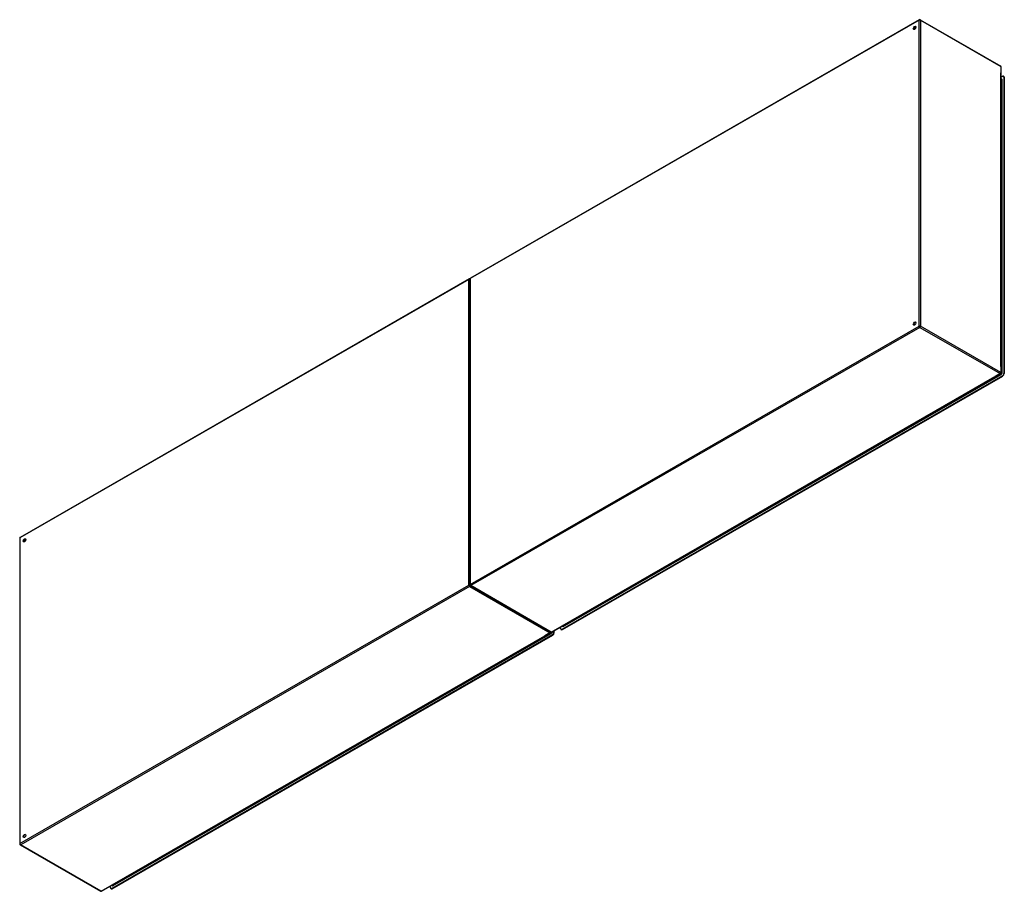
# Model space of a CAD drawing. Header units: inches. Extents: x 566 to 668, y 219 to 309.
import ezdxf

# ---------------------------------------------------------------- set-up
doc = ezdxf.new("R2010")
doc.units = ezdxf.units.IN
doc.header["$MEASUREMENT"] = 0
doc.layers.add('Visible Edges(ANSI)', color=7, linetype='Continuous', lineweight=25)
doc.layers.add('Visible Tangent Edges(ANSI)', color=7, linetype='Continuous', lineweight=25)

msp = doc.modelspace()

# ---------------------------------------------------------------- linework, layer by layer
at = {"layer": 'Visible Edges(ANSI)'}
for p, q in [((659.64, 309.17), (613.11, 282.38)), ((659.74, 309.17), (668.08, 304.37)), ((668.13, 272.56), (668.13, 304.28)), ((668.27, 303.31), (668.13, 303.23)), ((668.42, 303.29), (668.37, 303.32)), ((668.41, 303.23), (668.41, 272.5)), ((668.46, 272.48), (668.46, 303.2)), ((668.13, 303.04), (668.16, 303.02)), ((612.97, 282.3), (566.44, 255.5)), ((613.06, 282.29), (613.06, 250.57)), ((621.55, 245.68), (668.08, 272.47)), ((668.27, 272.26), (622.6, 245.96)), ((622.65, 245.94), (668.32, 272.23)), ((566.39, 255.42), (566.39, 223.7)), ((613.11, 250.48), (621.45, 245.68)), ((622.46, 246.05), (622.46, 246.2)), ((622.63, 246.3), (622.67, 246.28)), ((574.88, 218.8), (621.41, 245.6)), ((621.6, 245.39), (575.93, 219.09)), ((575.98, 219.06), (621.65, 245.36)), ((621.74, 245.79), (621.74, 245.63)), ((621.79, 245.6), (621.79, 245.82)), ((622.55, 245.93), (622.5, 245.95)), ((566.44, 223.61), (574.78, 218.8)), ((575.79, 219.17), (575.79, 219.33)), ((575.88, 219.05), (575.84, 219.08)), ((575.96, 219.43), (576, 219.41))]:
    msp.add_line(p, q, dxfattribs=at)
for centre, start, end in [((659.69, 309.09), 60.064, 119.936), ((668.03, 304.28), 0, 60.064), ((613.02, 282.21), 65.2525, 119.936), ((613.16, 282.29), 119.936, 180), ((668.03, 272.56), 299.936, 0), ((566.49, 255.42), 119.936, 180), ((613.16, 250.57), 180, 240.064), ((621.36, 245.68), 299.936, 354.6195), ((621.5, 245.76), 240.064, 299.936), ((566.49, 223.7), 180, 240.064), ((574.83, 218.89), 240.064, 299.936)]:
    msp.add_arc(centre, 0.099, start, end, dxfattribs=at)
for centre, major_axis in [((659.16, 308.33), (-0.097, -0.169)), ((659.16, 277.67), (-0.097, -0.169)), ((566.88, 255.19), (0.097, 0.169)), ((566.88, 224.53), (0.097, 0.169))]:
    msp.add_ellipse(centre, major_axis=major_axis, ratio=0.578093, dxfattribs=at)
for centre, major_axis, start_param, end_param in [((659.2, 308.3), (0.097, 0.169), 0.24866, 2.892933), ((668.27, 303.15), (0.098, 0.171), 5.495853, 7.06665), ((668.32, 303.12), (0.098, 0.171), 5.495853, 6.283185), ((659.2, 277.64), (0.097, 0.169), 0.24866, 2.892933), ((668.27, 272.42), (-0.098, -0.171), 0.783464, 2.354261), ((668.32, 272.4), (0.098, 0.171), 3.925057, 5.495853), ((566.93, 255.16), (0.097, 0.169), 0.24866, 2.892933), ((622.6, 246.13), (-0.098, -0.171), 5.495853, 7.06665), ((621.6, 245.55), (-0.098, -0.171), 0.783464, 2.354261), ((621.65, 245.52), (0.098, 0.171), 3.925057, 5.495853), ((622.65, 246.1), (-0.098, -0.171), 0, 0.783464), ((566.93, 224.51), (0.097, 0.169), 0.24866, 2.892933), ((575.93, 219.25), (-0.098, -0.171), 5.495853, 7.06665), ((575.98, 219.22), (-0.098, -0.171), 0, 0.783464)]:
    msp.add_ellipse(centre, major_axis=major_axis, ratio=0.578093, start_param=start_param, end_param=end_param, dxfattribs=at)
at = {"layer": 'Visible Tangent Edges(ANSI)'}
for p, q in [((659.62, 309.13), (613.09, 282.33)), ((659.62, 277.4), (659.62, 309.13)), ((659.76, 309.13), (668.1, 304.32)), ((659.76, 309.13), (659.76, 277.4)), ((668.1, 304.32), (668.1, 303.69)), ((668.1, 273.23), (668.1, 303.69)), ((668.41, 303.23), (668.46, 303.2)), ((668.13, 303), (668.18, 302.97)), ((668.18, 302.97), (668.18, 272.55)), ((668.23, 272.55), (668.23, 302.97)), ((612.95, 282.25), (566.42, 255.46)), ((612.95, 250.53), (612.95, 282.25)), ((613.09, 282.33), (613.09, 250.61)), ((613.09, 250.61), (659.62, 277.4)), ((659.69, 277.28), (613.16, 250.49)), ((659.69, 277.28), (668.03, 272.48)), ((668.1, 272.6), (659.76, 277.4)), ((668.1, 273.23), (668.1, 272.6)), ((668.18, 272.55), (668.13, 272.59)), ((621.5, 245.68), (667.49, 272.17)), ((622.74, 246.25), (668.14, 272.39)), ((622.79, 246.33), (668.04, 272.39)), ((668.03, 272.48), (667.49, 272.17)), ((668.11, 272.43), (668.04, 272.39)), ((668.06, 272.46), (668.11, 272.43)), ((668.27, 272.26), (668.32, 272.23)), ((668.46, 272.48), (668.41, 272.5)), ((566.42, 255.46), (566.42, 223.74)), ((566.97, 255.12), (566.82, 255.2)), ((566.99, 255.16), (566.84, 255.24)), ((566.42, 223.74), (612.95, 250.53)), ((613.02, 250.41), (566.49, 223.61)), ((613.02, 250.41), (621.36, 245.6)), ((621.5, 245.68), (613.16, 250.49)), ((622.71, 246.29), (622.66, 246.32)), ((622.79, 246.33), (622.71, 246.29)), ((574.83, 218.81), (620.82, 245.29)), ((576.07, 219.38), (621.47, 245.52)), ((576.12, 219.45), (621.37, 245.52)), ((621.36, 245.6), (620.82, 245.29)), ((621.45, 245.56), (621.37, 245.52)), ((621.39, 245.59), (621.45, 245.56)), ((621.56, 245.68), (621.56, 245.68)), ((621.6, 245.39), (621.65, 245.36)), ((621.79, 245.6), (621.74, 245.63)), ((622.65, 245.94), (622.6, 245.96)), ((574.83, 218.81), (566.49, 223.61)), ((576.12, 219.45), (576.05, 219.41)), ((575.98, 219.06), (575.93, 219.09)), ((576.05, 219.41), (575.99, 219.44))]:
    msp.add_line(p, q, dxfattribs=at)
for centre, major_axis, ratio, start_param, end_param in [((659.69, 309.09), (-0.0494, 0.0858), 0.578093, 0, 0.787332), ((659.69, 309.09), (-0.099, 0), 0.575862, 3.926991, 5.497787), ((659.69, 309.09), (0.0494, 0.0858), 0.578093, 5.495853, 6.283185), ((668.03, 304.28), (0.0494, 0.0858), 0.578093, 5.495853, 6.283185), ((668.03, 304.28), (0.099, 0), 0.575862, 0, 0.785398), ((668.14, 302.92), (0.065, 0.113), 0.578093, 5.495853, 6.988298), ((668.11, 302.93), (0.0494, 0.0858), 0.578093, 5.495853, 6.283185), ((668.21, 302.98), (-0.031, 0), 0.575862, 0.785398, 2.356194), ((613.02, 282.21), (-0.0494, 0.0858), 0.578093, 0, 0.787332), ((613.02, 282.21), (-0.099, 0), 0.575862, 4.28531, 5.497787), ((613.16, 282.29), (-0.099, 0), 0.575862, 5.497787, 6.283185), ((613.16, 282.29), (-0.0494, 0.0858), 0.578093, 0, 0.787332), ((659.69, 277.36), (0.099, 0), 0.575862, 0.785398, 2.356194), ((659.69, 277.36), (-0.0494, 0.0858), 0.578093, 0.787332, 2.358128), ((659.69, 277.36), (0.0494, 0.0858), 0.578093, 3.925057, 5.495853), ((668.03, 272.56), (-0.0494, -0.0858), 0.578093, 0.783464, 2.354261), ((668.03, 272.56), (0.099, 0), 0.575862, 0, 0.785398), ((668.11, 272.51), (-0.0494, -0.0858), 0.578093, 0.783464, 2.354261), ((668.14, 272.5), (0.065, 0.113), 0.578093, 3.925057, 5.495853), ((668.21, 272.57), (-0.031, 0), 0.575862, 0.785398, 2.356194), ((668.03, 272.56), (0.0494, -0.0858), 0.578093, 5.499721, 6.283185), ((668.11, 272.41), (-0.0155, 0.0269), 0.578093, 3.928925, 5.499721), ((566.49, 255.42), (-0.099, 0), 0.575862, 5.497787, 6.283185), ((566.49, 255.42), (-0.0494, 0.0858), 0.578093, 0, 0.787332), ((613.02, 250.49), (0.099, 0), 0.575862, 1.091249, 2.356194), ((613.02, 250.49), (-0.0494, 0.0858), 0.578093, 0.787332, 2.358128), ((613.02, 250.49), (0.0494, 0.0858), 0.578093, 3.925057, 5.189623), ((613.16, 250.57), (-0.099, 0), 0.575862, 5.497787, 6.283185), ((613.16, 250.57), (0.0494, -0.0858), 0.578093, 3.928925, 5.499721), ((613.16, 250.57), (-0.0494, -0.0858), 0.578093, 0, 0.783464), ((622.74, 246.36), (-0.065, -0.113), 0.578093, 5.578073, 7.06665), ((622.71, 246.37), (-0.0494, -0.0858), 0.578093, 0, 0.783464), ((622.71, 246.26), (-0.0155, 0.0269), 0.578093, 3.928925, 5.499721), ((621.36, 245.68), (-0.0494, -0.0858), 0.578093, 0.783464, 1.99487), ((621.36, 245.68), (0.0494, -0.0858), 0.578093, 5.499721, 6.283185), ((621.5, 245.76), (-0.0494, -0.0858), 0.578093, 0, 0.783464), ((621.45, 245.64), (-0.0494, -0.0858), 0.578093, 0.783464, 2.207295), ((621.45, 245.53), (-0.0155, 0.0269), 0.578093, 3.928925, 5.499721), ((621.47, 245.63), (0.065, 0.113), 0.578093, 3.925057, 5.495853), ((621.5, 245.76), (0.0494, -0.0858), 0.578093, 5.499721, 6.283185), ((621.54, 245.69), (-0.031, 0), 0.575862, 1.685815, 2.356194), ((566.49, 223.7), (-0.099, 0), 0.575862, 5.497787, 6.283185), ((566.49, 223.7), (0.0494, -0.0858), 0.578093, 3.928925, 5.499721), ((566.49, 223.7), (-0.0494, -0.0858), 0.578093, 0, 0.783464), ((574.83, 218.89), (-0.0494, -0.0858), 0.578093, 0, 0.783464), ((574.83, 218.89), (0.0494, -0.0858), 0.578093, 5.499721, 6.283185), ((576.07, 219.48), (-0.065, -0.113), 0.578093, 5.578073, 7.06665), ((576.05, 219.49), (-0.0494, -0.0858), 0.578093, 0, 0.783464), ((576.05, 219.39), (-0.0155, 0.0269), 0.578093, 3.928925, 5.499721)]:
    msp.add_ellipse(centre, major_axis=major_axis, ratio=ratio, start_param=start_param, end_param=end_param, dxfattribs=at)

doc.saveas('drawing.dxf')
